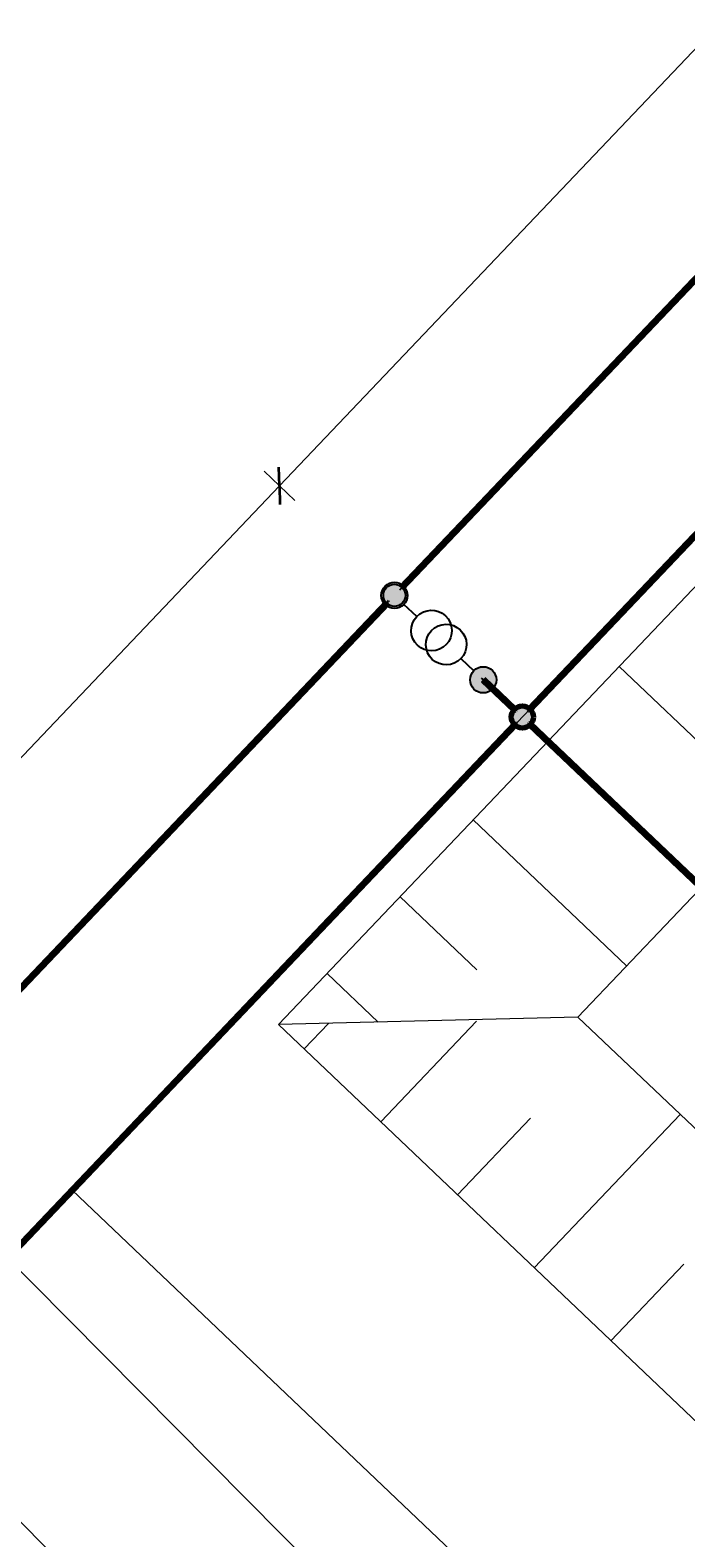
# Model space of a CAD drawing. Header units: metres. Extents: x 32343130.2 to 32343186.6, y 5699222 to 5699276.9.
# Tile 15 of 43: x 32343140.4 to 32343144.1, y 5699263.9 to 5699272.4. Entities that reach past the tile are written whole.
import ezdxf

# ---------------------------------------------------------------- set-up
doc = ezdxf.new("R2010")
doc.units = ezdxf.units.M
doc.linetypes.add('Mitte 1', pattern=[0.03, 0.012, -0.006, 0.006, -0.006])
for name, color, linetype, lineweight in [('0-1', 7, 'Continuous', 5), ('A-ANNO-DIMS', 7, 'Continuous', 9), ('A-ANNO-DIMS-50', 7, 'Continuous', 9), ('E-POWR-CNTR', 7, 'Mitte 1', 25)]:
    doc.layers.add(name, color=color, linetype=linetype, lineweight=lineweight)
for name, color, linetype, lineweight, true_color in [('A-DETL-1', 254, 'Continuous', 18, 0xbebebe), ('A-DETL-MBND-1', 7, 'Continuous', 5, 0xcccccc), ('A-GENM-1', 7, 'Continuous', 5, 0xcccccc), ('A-MASS-1', 7, 'Continuous', 9, 0xcccccc), ('A-MASS-2', 7, 'Continuous', 5, 0xcccccc), ('E-POWR-CNDT-1', 7, 'Continuous', 70, 0x008040), ('E-POWR-CNDT-2', 7, 'Continuous', 70, 0x804000), ('E-POWR-CNDT-3', 5, 'Continuous', 35, 0x0000ff), ('E-POWR-CNTR-1', 7, 'Mitte 1', 70, 0x008040), ('E-POWR-CNTR-2', 7, 'Mitte 1', 70, 0x804000), ('G-IMPT-1', 7, 'Continuous', 70, 0x008040), ('G-IMPT-2', 5, 'Continuous', 35, 0x0000ff), ('G-IMPT-3', 5, 'Continuous', 25, 0x0000ff)]:
    doc.layers.add(name, color=color, linetype=linetype, lineweight=lineweight, true_color=true_color)
doc.styles.add('Arial_1', font='arial.ttf', dxfattribs={"height": 0.15})
doc.dimstyles.new('Blitzschutz', dxfattribs={"dimscale": 0.3048, "dimtxt": 0.153039, "dimasz": 0.492126, "dimexe": 0.393701, "dimexo": 0.0625, "dimgap": 0.287073, "dimtad": 1, "dimlfac": 100, "dimrnd": 0.01, "dimdsep": 46, "dimtxsty": 'Arial_1', "dimblk1": 'OBLIQUE', "dimblk2": 'OBLIQUE', "dimsah": 1, "dimcen": 0.09, "dimdle": 0.393701, "dimadec": 0, "dimazin": 0, "dimtfac": 1, "dimtdec": 4, "dimtix": 1, "dimtmove": 0, "dimatfit": 3, "dimfxl": 0.393701, "dimfxlon": 1, "dimtvp": 1, "dimtfill": 1, "dimtolj": 1, "dimtzin": 0, "dimarcsym": 2})

# ---------------------------------------------------------------- blocks, each defined once
blk = doc.blocks.new('Familie1 - Familie1-3511931-TGA_190_LP5_GR_FU-TGA-01_G_')
at = {"layer": 'A-DETL-MBND-1'}
for p, q in [((26.7, 0.5), (0, 0.5)), ((0, -0.5), (26.7, -0.5))]:
    blk.add_line(p, q, dxfattribs=at)
blk = doc.blocks.new('Aushub1 - Aushub-3534796-TGA_190_LP5_GR_FU-TGA-01_G_')
at = {"layer": 'A-MASS-2'}
for p, q in [((67.0876, 19.0408), (66.2182, 19.8679)), ((66.2393, 19.0196), (65.8046, 19.4332)), ((66.2604, 18.1714), (65.391, 18.9985)), ((65.4122, 18.1502), (64.9775, 18.5638)), ((64.8537, 17.8534), (64.5639, 18.1291)), ((64.8678, 17.2879), (65.4109, 17.8588)), ((64.4331, 17.7015), (64.5709, 17.8463)), ((65.3025, 16.8743), (65.716, 17.309)), ((65.7372, 16.4608), (66.5643, 17.3302)), ((66.1719, 16.0472), (66.5854, 16.4819))]:
    blk.add_line(p, q, dxfattribs=at)
blk = doc.blocks.new('ARC_190_LPX_FM_Stellplätze_rvt-1-TGA_190_LP5_GR_FU-TGA-01_G_')
at = {"layer": 'A-MASS-1'}
for p, q in [((32343147.043, 5699272.2667), (32343141.8048, 5699266.7609)), ((32343141.8048, 5699266.7609), (32343176.2906, 5699233.9518))]:
    blk.add_line(p, q, dxfattribs=at)
at = {"layer": 'A-MASS-2'}
for p, q in [((32343147.0852, 5699270.5706), (32343143.501, 5699266.8032)), ((32343143.501, 5699266.8032), (32343141.8048, 5699266.7609)), ((32343143.501, 5699266.8032), (32343176.2484, 5699235.648))]:
    blk.add_line(p, q, dxfattribs=at)
at = {"layer": 'A-GENM-1', "rotation": 314.7656351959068}
blk.add_blockref('Familie1 - Familie1-3511931-TGA_190_LP5_GR_FU-TGA-01_G_', (32343137.5978, 5699267.422), dxfattribs=at)
at = {"layer": 'A-MASS-2'}
blk.add_blockref('Aushub1 - Aushub-3534796-TGA_190_LP5_GR_FU-TGA-01_G_', (32343077.5163, 5699248.9216), dxfattribs=at)
blk = doc.blocks.new('Leerrohr-Verteilerkasten - Kreuzstück - PVC1 - Fundamenterder-V2-TGA_190_LP5_GR_FU-TGA-01_G_')
at = {"layer": 'G-IMPT-1'}
blk.add_hatch(color=256, dxfattribs=at).paths.add_polyline_path([(0.0625, 0), (0.0604, 0.0162), (0.0541, 0.0313), (0.0442, 0.0442), (0.0313, 0.0541), (0.0162, 0.0604), (0, 0.0625), (-0.0162, 0.0604), (-0.0313, 0.0541), (-0.0442, 0.0442), (-0.0541, 0.0313), (-0.0604, 0.0162), (-0.0625, 0), (-0.0604, -0.0162), (-0.0541, -0.0313), (-0.0442, -0.0442), (-0.0313, -0.0541), (-0.0162, -0.0604), (0, -0.0625), (0.0162, -0.0604), (0.0313, -0.0541), (0.0442, -0.0442), (0.0541, -0.0313), (0.0604, -0.0162)])
blk.add_circle((0, 0), 0.0625, dxfattribs=at)
blk = doc.blocks.new('Leerrohr-Verteilerkasten - T-Stück - PVC1 - Anschlusspunkt-7532436-TGA_190_LP5_GR_FU-TGA-01_G_')
at = {"layer": 'G-IMPT-2'}
for points in [[(0, 0.0743), (-0.0192, 0.0718), (-0.0371, 0.0643), (-0.0525, 0.0525), (-0.0643, 0.0371), (-0.0718, 0.0192), (-0.0743, 0), (-0.0718, -0.0192), (-0.0643, -0.0371), (-0.0525, -0.0525), (-0.0371, -0.0643), (-0.0192, -0.0718), (0, -0.0743), (0.0192, -0.0718), (0.0371, -0.0643), (0.0525, -0.0525), (0.0643, -0.0371), (0.0718, -0.0192), (0.0743, 0), (0.0718, 0.0192), (0.0643, 0.0371), (0.0525, 0.0525), (0.0371, 0.0643), (0.0192, 0.0718)], [(0, 0.0625), (-0.0162, 0.0604), (-0.0313, 0.0541), (-0.0442, 0.0442), (-0.0541, 0.0313), (-0.0604, 0.0162), (-0.0625, 0), (-0.0604, -0.0162), (-0.0541, -0.0313), (-0.0442, -0.0442), (-0.0313, -0.0541), (-0.0162, -0.0604), (0, -0.0625), (0.0162, -0.0604), (0.0313, -0.0541), (0.0442, -0.0442), (0.0541, -0.0313), (0.0604, -0.0162), (0.0625, 0), (0.0604, 0.0162), (0.0541, 0.0313), (0.0442, 0.0442), (0.0313, 0.0541), (0.0162, 0.0604)], [(0, -0.62), (-0.0192, -0.6225), (-0.0371, -0.63), (-0.0525, -0.6418), (-0.0643, -0.6572), (-0.0718, -0.6751), (-0.0743, -0.6943), (-0.0718, -0.7135), (-0.0643, -0.7315), (-0.0525, -0.7468), (-0.0371, -0.7587), (-0.0192, -0.7661), (0, -0.7686), (0.0192, -0.7661), (0.0371, -0.7587), (0.0525, -0.7468), (0.0643, -0.7315), (0.0718, -0.7135), (0.0743, -0.6943), (0.0718, -0.6751), (0.0643, -0.6572), (0.0525, -0.6418), (0.0371, -0.63), (0.0192, -0.6225)]]:
    blk.add_hatch(color=256, dxfattribs=at).paths.add_polyline_path(points)
at = {"layer": 'G-IMPT-3'}
for p, q in [((0, -0.1743), (0, -0.0743)), ((0, -0.52), (0, -0.62))]:
    blk.add_line(p, q, dxfattribs=at)
for centre, radius in [((0, 0), 0.0743), ((0, 0), 0.0625), ((0, -0.6943), 0.0743)]:
    blk.add_circle(centre, radius, dxfattribs=at)
for centre in [(0, -0.2895), (0, -0.4048)]:
    blk.add_ellipse(centre, major_axis=(0.1152, 0), ratio=1, dxfattribs=at)
blk = doc.blocks.new('DIMBLOCK14-TGA_190_LP5_GR_FU-TGA-01_G_')
at = {"layer": 'A-ANNO-DIMS-50', "transparency": 16777216}
for p, q in [((32343141.8097, 5699269.8125), (32343141.7228, 5699269.8952)), ((32343136.7091, 5699264.4512), (32343141.8097, 5699269.8125)), ((32343141.8097, 5699269.8125), (32343141.8967, 5699269.7298)), ((32343136.7091, 5699264.4512), (32343136.6222, 5699264.5339)), ((32343136.7091, 5699264.4512), (32343136.796, 5699264.3685))]:
    blk.add_line(p, q, dxfattribs=at)
at = {"layer": 'A-ANNO-DIMS-50', "lineweight": 35, "transparency": 16777216}
for p, q in [((32343141.8097, 5699269.8125), (32343141.8071, 5699269.9186)), ((32343141.8097, 5699269.8125), (32343141.8124, 5699269.7065)), ((32343136.7091, 5699264.4512), (32343136.7065, 5699264.5573)), ((32343136.7091, 5699264.4512), (32343136.7117, 5699264.3452))]:
    blk.add_line(p, q, dxfattribs=at)
at = {"layer": 'A-ANNO-DIMS-50', "color": 0, "transparency": 16777216, "insert": (32343138.8188, 5699267.0782), "char_height": 0.15, "width": 0.822172, "attachment_point": 1, "rotation": 46.42726, "line_spacing_factor": 0.941778, "style": 'Arial_1', "bg_fill": 3, "box_fill_scale": 1.25, "bg_fill_color": 256, "bg_fill_true_color": 13158600, "bg_fill_transparency": 0}
blk.add_mtext('740 cm', dxfattribs=at)
blk = doc.blocks.new('_Oblique')
at = {"color": 0, "linetype": 'ByBlock', "lineweight": -2}
blk.add_line((-0.5, -0.5), (0.5, 0.5), dxfattribs=at)
blk = doc.blocks.new('DIMBLOCK15-TGA_190_LP5_GR_FU-TGA-01_G_')
at = {"layer": 'A-ANNO-DIMS-50', "transparency": 16777216}
for p, q in [((32343147.651, 5699275.9523), (32343147.5641, 5699276.0351)), ((32343141.8097, 5699269.8125), (32343147.651, 5699275.9523)), ((32343147.651, 5699275.9523), (32343147.738, 5699275.8696)), ((32343141.8097, 5699269.8125), (32343141.7228, 5699269.8952)), ((32343141.8097, 5699269.8125), (32343141.8967, 5699269.7298))]:
    blk.add_line(p, q, dxfattribs=at)
at = {"layer": 'A-ANNO-DIMS-50', "lineweight": 35, "transparency": 16777216}
for p, q in [((32343147.651, 5699275.9523), (32343147.6484, 5699276.0584)), ((32343147.651, 5699275.9523), (32343147.6537, 5699275.8463)), ((32343141.8097, 5699269.8125), (32343141.8071, 5699269.9186)), ((32343141.8097, 5699269.8125), (32343141.8124, 5699269.7065))]:
    blk.add_line(p, q, dxfattribs=at)
at = {"layer": 'A-ANNO-DIMS-50', "color": 0, "transparency": 16777216, "insert": (32343144.19, 5699272.7239), "char_height": 0.15, "width": 1.169688, "attachment_point": 1, "rotation": 46.42726, "line_spacing_factor": 0.941778, "style": 'Arial_1', "bg_fill": 3, "box_fill_scale": 1.25, "bg_fill_color": 256, "bg_fill_true_color": 13158600, "bg_fill_transparency": 0}
blk.add_mtext('847,46 cm', dxfattribs=at)

msp = doc.modelspace()

# ---------------------------------------------------------------- linework, layer by layer
at = {"layer": 'A-DETL-1'}
for p, q in [((32343132.36436, 5699257.12854), (32343149.02727, 5699274.64299)), ((32343175.41166, 5699232.73734), (32343140.63566, 5699265.82253))]:
    msp.add_line(p, q, dxfattribs=at)
at = {"layer": 'E-POWR-CNDT-1'}
for p, q in [((32343148.98511, 5699274.60447), (32343143.22237, 5699268.54724)), ((32343143.22817, 5699268.54172), (32343148.9909, 5699274.59896)), ((32343142.96727, 5699268.71678), (32343142.96175, 5699268.71099)), ((32343142.96175, 5699268.71099), (32343143.14193, 5699268.53957)), ((32343143.14744, 5699268.54537), (32343142.96727, 5699268.71678)), ((32343143.14193, 5699268.53957), (32343143.14468, 5699268.54247)), ((32343143.14468, 5699268.54247), (32343143.14744, 5699268.54537)), ((32343143.22237, 5699268.54724), (32343143.22527, 5699268.54448)), ((32343143.22527, 5699268.54448), (32343143.22817, 5699268.54172)), ((32343143.14379, 5699268.46464), (32343138.12174, 5699263.18594)), ((32343138.12753, 5699263.18042), (32343143.14959, 5699268.45913)), ((32343143.14669, 5699268.46189), (32343143.14379, 5699268.46464)), ((32343143.14959, 5699268.45913), (32343143.14669, 5699268.46189)), ((32343143.22728, 5699268.46389), (32343143.22452, 5699268.461)), ((32343143.22728, 5699268.46389), (32343143.22452, 5699268.461)), ((32343143.22452, 5699268.461), (32343146.03993, 5699265.78247)), ((32343143.23003, 5699268.46679), (32343143.22728, 5699268.46389)), ((32343146.04544, 5699265.78827), (32343143.23003, 5699268.46679))]:
    msp.add_line(p, q, dxfattribs=at)
at = {"layer": 'E-POWR-CNDT-2'}
for p, q in [((32343148.96858, 5699276.0379), (32343142.49787, 5699269.23651)), ((32343142.50367, 5699269.231), (32343148.97438, 5699276.03239)), ((32343142.49787, 5699269.23651), (32343142.50077, 5699269.23375)), ((32343142.50077, 5699269.23375), (32343142.50367, 5699269.231)), ((32343142.41929, 5699269.15392), (32343137.39724, 5699263.87521)), ((32343137.40303, 5699263.8697), (32343142.42509, 5699269.1484)), ((32343142.42219, 5699269.15116), (32343142.41929, 5699269.15392)), ((32343142.42509, 5699269.1484), (32343142.42219, 5699269.15116))]:
    msp.add_line(p, q, dxfattribs=at)
at = {"layer": 'E-POWR-CNTR'}
for p, q in [((32343148.97148, 5699276.03514), (32343142.50077, 5699269.23375)), ((32343143.22527, 5699268.54448), (32343148.988, 5699274.60171)), ((32343142.42219, 5699269.15116), (32343137.40013, 5699263.87246)), ((32343143.14468, 5699268.54247), (32343142.96451, 5699268.71389)), ((32343138.12463, 5699263.18318), (32343143.14669, 5699268.46189)), ((32343146.04268, 5699265.78537), (32343143.22728, 5699268.46389))]:
    msp.add_line(p, q, dxfattribs=at)
at = {"layer": 'E-POWR-CNTR-1'}
for p, q in [((32343143.22527, 5699268.54448), (32343148.988, 5699274.60171)), ((32343143.14468, 5699268.54247), (32343142.96451, 5699268.71389)), ((32343138.12463, 5699263.18318), (32343143.14669, 5699268.46189)), ((32343146.04268, 5699265.78537), (32343143.22728, 5699268.46389))]:
    msp.add_line(p, q, dxfattribs=at)
at = {"layer": 'E-POWR-CNTR-2'}
for p, q in [((32343148.97148, 5699276.03514), (32343142.50077, 5699269.23375)), ((32343142.42219, 5699269.15116), (32343137.40013, 5699263.87246))]:
    msp.add_line(p, q, dxfattribs=at)

# ---------------------------------------------------------------- block references
at = {"layer": '0-1'}
msp.add_blockref('ARC_190_LPX_FM_Stellplätze_rvt-1-TGA_190_LP5_GR_FU-TGA-01_G_', (0, 0), dxfattribs=at)
at = {"layer": 'E-POWR-CNDT-1', "rotation": 226.427256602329}
msp.add_blockref('Leerrohr-Verteilerkasten - Kreuzstück - PVC1 - Fundamenterder-V2-TGA_190_LP5_GR_FU-TGA-01_G_', (32343143.18598, 5699268.50318), dxfattribs=at)
at = {"layer": 'E-POWR-CNDT-3', "rotation": 46.42725660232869}
msp.add_blockref('Leerrohr-Verteilerkasten - T-Stück - PVC1 - Anschlusspunkt-7532436-TGA_190_LP5_GR_FU-TGA-01_G_', (32343142.46148, 5699269.19246), dxfattribs=at)

# ---------------------------------------------------------------- next in the draw order: dimensions: what is measured, and where the dimension line sits
at = {"layer": 'A-ANNO-DIMS'}
dim = msp.add_linear_dim(base=(32343141.80973, 5699269.81252), p1=(32343136.79604, 5699264.36851), p2=(32343141.89667, 5699269.72981), angle=46.427257, dimstyle='Blitzschutz', override={"dimpost": '<> cm', "dimfxl": 7.4}, dxfattribs=at)
dim.commit()
dim.dimension.update_dxf_attribs({"geometry": 'DIMBLOCK14-TGA_190_LP5_GR_FU-TGA-01_G_', "text_midpoint": (32343139.14054, 5699267.24497)})

# ---------------------------------------------------------------- next in the draw order: dimensions: what is measured, and where the dimension line sits
dim = msp.add_linear_dim(base=(32343147.65104, 5699275.95235), p1=(32343141.89667, 5699269.72981), p2=(32343147.73798, 5699275.86963), angle=46.427257, dimstyle='Blitzschutz', override={"dimpost": '<> cm', "dimfxl": 8.474575}, dxfattribs=at)
dim.commit()
dim.dimension.update_dxf_attribs({"geometry": 'DIMBLOCK15-TGA_190_LP5_GR_FU-TGA-01_G_', "text_midpoint": (32343144.61151, 5699272.99553)})

doc.saveas('drawing.dxf')
